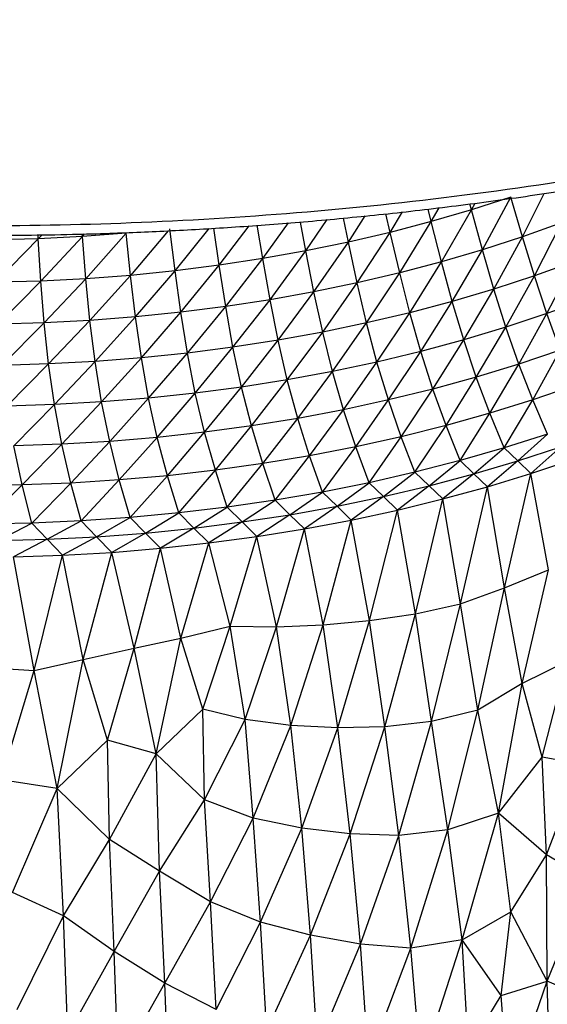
# Paper-space layout '_Isométrica' of a CAD drawing. Header units: millimetres. Extents: x -209 to 191, y -221 to 466.
# Tile 10 of 15: x -6 to 41, y -27 to 60. Entities that reach past the tile are written whole.
import ezdxf

# ---------------------------------------------------------------- set-up
doc = ezdxf.new("R2010")
doc.units = ezdxf.units.MM

psp = doc.layouts.new('_Isométrica')

# ---------------------------------------------------------------- linework, layer by layer
at = {"color": 7, "linetype": 'Continuous', "lineweight": 25}
for p, q in [((39.082, 40.893), (41.022, 44.755)), ((34.551, 43.291), (34.405, 43.827)), ((38.049, 44.423), (34.551, 43.291)), ((34.551, 43.291), (34.861, 43.888)), ((35.528, 39.734), (38.049, 44.423)), ((39.082, 40.893), (38.049, 44.423)), ((27.32, 41.281), (26.937, 42.938)), ((27.32, 41.281), (28.41, 43.105)), ((30.974, 42.241), (30.691, 43.364)), ((30.974, 42.241), (31.662, 43.474)), ((34.551, 43.291), (30.974, 42.241)), ((31.888, 38.661), (34.551, 43.291)), ((35.528, 39.734), (34.551, 43.291)), ((15.988, 38.947), (18.269, 42.127)), ((19.822, 39.631), (19.334, 42.208)), ((19.822, 39.631), (21.716, 42.427)), ((23.603, 40.409), (23.151, 42.562)), ((23.603, 40.409), (25.088, 42.744)), ((30.974, 42.241), (27.32, 41.281)), ((28.17, 37.679), (30.974, 42.241)), ((31.888, 38.661), (30.974, 42.241)), ((42.548, 42.121), (39.082, 40.893)), ((40.138, 37.428), (42.548, 42.121)), ((3.844, 41.202), (-0.059, 40.911)), ((0.255, 37.161), (3.844, 41.202)), ((4.234, 37.462), (3.844, 41.202)), ((7.582, 41.427), (4.234, 37.462)), ((8.188, 37.86), (7.719, 41.59)), ((8.188, 37.86), (11.21, 41.634)), ((12.106, 38.356), (11.622, 41.658)), ((12.106, 38.356), (14.771, 41.862)), ((15.988, 38.947), (15.49, 41.917)), ((27.32, 41.281), (23.603, 40.409)), ((24.389, 36.786), (27.32, 41.281)), ((28.17, 37.679), (27.32, 41.281)), ((-3.974, 40.713), (-7.906, 40.614)), ((-7.754, 36.854), (-3.974, 40.713)), ((-3.974, 40.713), (-3.993, 41.076)), ((-3.974, 40.713), (-3.638, 41.08)), ((-0.059, 40.911), (-3.974, 40.713)), ((-3.743, 36.958), (-3.974, 40.713)), ((-3.743, 36.958), (-0.059, 40.911)), ((-0.059, 40.911), (-0.076, 41.138)), ((-0.059, 40.911), (0.144, 41.144)), ((0.255, 37.161), (-0.059, 40.911)), ((23.603, 40.409), (19.822, 39.631)), ((20.54, 35.99), (23.603, 40.409)), ((24.389, 36.786), (23.603, 40.409)), ((39.082, 40.893), (35.528, 39.734)), ((36.53, 36.245), (39.082, 40.893)), ((40.138, 37.428), (39.082, 40.893)), ((19.822, 39.631), (15.988, 38.947)), ((16.637, 35.288), (19.822, 39.631)), ((20.54, 35.99), (19.822, 39.631)), ((35.528, 39.734), (31.888, 38.661)), ((32.836, 35.147), (35.528, 39.734)), ((36.53, 36.245), (35.528, 39.734)), ((15.988, 38.947), (12.106, 38.356)), ((12.689, 34.681), (15.988, 38.947)), ((16.637, 35.288), (15.988, 38.947)), ((31.888, 38.661), (28.17, 37.679)), ((29.064, 34.14), (31.888, 38.661)), ((32.836, 35.147), (31.888, 38.661)), ((43.65, 38.684), (40.138, 37.428)), ((41.245, 34.055), (43.65, 38.684)), ((8.188, 37.86), (4.234, 37.462)), ((4.673, 33.763), (8.188, 37.86)), ((12.106, 38.356), (8.188, 37.86)), ((8.696, 34.173), (8.188, 37.86)), ((8.696, 34.173), (12.106, 38.356)), ((12.689, 34.681), (12.106, 38.356)), ((28.17, 37.679), (24.389, 36.786)), ((25.222, 33.227), (28.17, 37.679)), ((29.064, 34.14), (28.17, 37.679)), ((-3.743, 36.958), (-7.754, 36.854)), ((-7.535, 33.131), (-3.743, 36.958)), ((0.255, 37.161), (-3.743, 36.958)), ((-3.45, 33.24), (-3.743, 36.958)), ((-3.45, 33.24), (0.255, 37.161)), ((4.234, 37.462), (0.255, 37.161)), ((0.619, 33.453), (0.255, 37.161)), ((0.619, 33.453), (4.234, 37.462)), ((4.673, 33.763), (4.234, 37.462)), ((40.138, 37.428), (36.53, 36.245)), ((37.594, 32.844), (40.138, 37.428)), ((41.245, 34.055), (40.138, 37.428)), ((20.54, 35.99), (16.637, 35.288)), ((17.351, 31.688), (20.54, 35.99)), ((24.389, 36.786), (20.54, 35.99)), ((21.314, 32.41), (20.54, 35.99)), ((21.314, 32.41), (24.389, 36.786)), ((25.222, 33.227), (24.389, 36.786)), ((36.53, 36.245), (32.836, 35.147)), ((33.854, 31.719), (36.53, 36.245)), ((37.594, 32.844), (36.53, 36.245)), ((16.637, 35.288), (12.689, 34.681)), ((13.337, 31.065), (16.637, 35.288)), ((17.351, 31.688), (16.637, 35.288)), ((32.836, 35.147), (29.064, 34.14)), ((30.033, 30.687), (32.836, 35.147)), ((33.854, 31.719), (32.836, 35.147)), ((44.792, 35.34), (41.245, 34.055)), ((8.696, 34.173), (4.673, 33.763)), ((5.193, 30.117), (8.696, 34.173)), ((12.689, 34.681), (8.696, 34.173)), ((9.283, 30.541), (8.696, 34.173)), ((9.283, 30.541), (12.689, 34.681)), ((13.337, 31.065), (12.689, 34.681)), ((0.619, 33.453), (-3.45, 33.24)), ((-3.065, 29.573), (0.619, 33.453)), ((4.673, 33.763), (0.619, 33.453)), ((1.076, 29.793), (0.619, 33.453)), ((1.076, 29.793), (4.673, 33.763)), ((5.193, 30.117), (4.673, 33.763)), ((29.064, 34.14), (25.222, 33.227)), ((26.141, 29.748), (29.064, 34.14)), ((30.033, 30.687), (29.064, 34.14)), ((41.245, 34.055), (37.594, 32.844)), ((38.747, 29.553), (41.245, 34.055)), ((42.435, 30.794), (41.245, 34.055)), ((-3.45, 33.24), (-7.535, 33.131)), ((-7.213, 29.451), (-3.45, 33.24)), ((-3.065, 29.573), (-3.45, 33.24)), ((25.222, 33.227), (21.314, 32.41)), ((22.181, 28.907), (25.222, 33.227)), ((26.141, 29.748), (25.222, 33.227)), ((37.594, 32.844), (33.854, 31.719)), ((34.967, 28.399), (37.594, 32.844)), ((38.747, 29.553), (37.594, 32.844)), ((17.351, 31.688), (13.337, 31.065)), ((14.093, 27.521), (17.351, 31.688)), ((21.314, 32.41), (17.351, 31.688)), ((18.163, 28.163), (17.351, 31.688)), ((18.163, 28.163), (21.314, 32.41)), ((22.181, 28.907), (21.314, 32.41)), ((33.854, 31.719), (30.033, 30.687)), ((31.107, 27.335), (33.854, 31.719)), ((34.967, 28.399), (33.854, 31.719)), ((13.337, 31.065), (9.283, 30.541)), ((9.978, 26.979), (13.337, 31.065)), ((14.093, 27.521), (13.337, 31.065)), ((30.033, 30.687), (26.141, 29.748)), ((27.168, 26.37), (30.033, 30.687)), ((31.107, 27.335), (30.033, 30.687)), ((42.435, 30.794), (38.747, 29.553)), ((39.995, 26.381), (42.435, 30.794)), ((1.076, 29.793), (-3.065, 29.573)), ((-2.549, 25.964), (1.076, 29.793)), ((5.193, 30.117), (1.076, 29.793)), ((1.651, 26.199), (1.076, 29.793)), ((1.651, 26.199), (5.193, 30.117)), ((9.283, 30.541), (5.193, 30.117)), ((5.83, 26.537), (5.193, 30.117)), ((5.83, 26.537), (9.283, 30.541)), ((9.978, 26.979), (9.283, 30.541)), ((-3.065, 29.573), (-7.213, 29.451)), ((-6.761, 25.831), (-3.065, 29.573)), ((-2.549, 25.964), (-3.065, 29.573)), ((26.141, 29.748), (22.181, 28.907)), ((23.162, 25.502), (26.141, 29.748)), ((27.168, 26.37), (26.141, 29.748)), ((38.747, 29.553), (34.967, 28.399)), ((36.185, 25.192), (38.747, 29.553)), ((39.995, 26.381), (38.747, 29.553)), ((18.163, 28.163), (14.093, 27.521)), ((14.974, 24.067), (18.163, 28.163)), ((22.181, 28.907), (18.163, 28.163)), ((19.096, 24.734), (18.163, 28.163)), ((19.096, 24.734), (22.181, 28.907)), ((23.162, 25.502), (22.181, 28.907)), ((34.967, 28.399), (31.107, 27.335)), ((32.284, 24.098), (34.967, 28.399)), ((36.185, 25.192), (34.967, 28.399)), ((14.093, 27.521), (9.978, 26.979)), ((10.808, 23.503), (14.093, 27.521)), ((14.974, 24.067), (14.093, 27.521)), ((31.107, 27.335), (27.168, 26.37)), ((28.307, 23.101), (31.107, 27.335)), ((32.284, 24.098), (31.107, 27.335)), ((43.712, 27.659), (39.995, 26.381)), ((5.83, 26.537), (1.651, 26.199)), ((2.373, 22.681), (5.83, 26.537)), ((9.978, 26.979), (5.83, 26.537)), ((6.604, 23.04), (5.83, 26.537)), ((6.604, 23.04), (9.978, 26.979)), ((10.808, 23.503), (9.978, 26.979)), ((27.168, 26.37), (23.162, 25.502)), ((24.259, 22.203), (27.168, 26.37)), ((28.307, 23.101), (27.168, 26.37)), ((39.995, 26.381), (36.185, 25.192)), ((37.466, 22.103), (39.995, 26.381)), ((41.305, 23.332), (39.995, 26.381)), ((-2.549, 25.964), (-6.761, 25.831)), ((-6.155, 22.28), (-2.549, 25.964)), ((1.651, 26.199), (-2.549, 25.964)), ((-1.885, 22.428), (-2.549, 25.964)), ((-1.885, 22.428), (1.651, 26.199)), ((2.373, 22.681), (1.651, 26.199)), ((23.162, 25.502), (19.096, 24.734)), ((20.151, 21.404), (23.162, 25.502)), ((24.259, 22.203), (23.162, 25.502)), ((19.096, 24.734), (14.974, 24.067)), ((15.985, 20.709), (19.096, 24.734)), ((20.151, 21.404), (19.096, 24.734)), ((36.185, 25.192), (32.284, 24.098)), ((33.535, 20.973), (36.185, 25.192)), ((37.466, 22.103), (36.185, 25.192)), ((14.974, 24.067), (10.808, 23.503)), ((11.772, 20.117), (14.974, 24.067)), ((15.985, 20.709), (14.974, 24.067)), ((32.284, 24.098), (28.307, 23.101)), ((29.524, 19.941), (32.284, 24.098)), ((33.535, 20.973), (32.284, 24.098)), ((6.604, 23.04), (2.373, 22.681)), ((3.231, 19.251), (6.604, 23.04)), ((10.808, 23.503), (6.604, 23.04)), ((7.519, 19.631), (6.604, 23.04)), ((7.519, 19.631), (10.808, 23.503)), ((11.772, 20.117), (10.808, 23.503)), ((28.307, 23.101), (24.259, 22.203)), ((25.443, 19.009), (28.307, 23.101)), ((29.524, 19.941), (28.307, 23.101)), ((41.305, 23.332), (37.466, 22.103)), ((38.666, 20.955), (41.305, 23.332)), ((-1.885, 22.428), (-6.155, 22.28)), ((-5.403, 18.807), (-6.155, 22.28)), ((-5.403, 18.807), (-1.885, 22.428)), ((2.373, 22.681), (-1.885, 22.428)), ((-1.077, 18.975), (-1.885, 22.428)), ((-1.077, 18.975), (2.373, 22.681)), ((3.231, 19.251), (2.373, 22.681)), ((24.259, 22.203), (20.151, 21.404)), ((21.296, 18.178), (24.259, 22.203)), ((25.443, 19.009), (24.259, 22.203)), ((37.466, 22.103), (33.535, 20.973)), ((34.762, 19.798), (37.466, 22.103)), ((38.666, 20.955), (37.466, 22.103)), ((38.666, 20.955), (42.481, 22.207)), ((42.481, 22.207), (39.835, 19.83)), ((20.151, 21.404), (15.985, 20.709)), ((17.088, 17.453), (20.151, 21.404)), ((21.296, 18.178), (20.151, 21.404)), ((39.835, 19.83), (43.622, 21.106)), ((15.985, 20.709), (11.772, 20.117)), ((12.831, 16.832), (15.985, 20.709)), ((17.088, 17.453), (15.985, 20.709)), ((33.535, 20.973), (29.524, 19.941)), ((30.778, 18.737), (33.535, 20.973)), ((34.762, 19.798), (33.535, 20.973)), ((34.762, 19.798), (38.666, 20.955)), ((38.666, 20.955), (35.961, 18.646)), ((38.666, 20.955), (39.835, 19.83)), ((7.519, 19.631), (3.231, 19.251)), ((4.199, 15.91), (7.519, 19.631)), ((11.772, 20.117), (7.519, 19.631)), ((8.531, 16.318), (7.519, 19.631)), ((8.531, 16.318), (11.772, 20.117)), ((12.831, 16.832), (11.772, 20.117)), ((29.524, 19.941), (25.443, 19.009)), ((26.715, 17.778), (29.524, 19.941)), ((30.778, 18.737), (29.524, 19.941)), ((30.778, 18.737), (34.762, 19.798)), ((34.762, 19.798), (31.999, 17.561)), ((34.762, 19.798), (35.961, 18.646)), ((35.961, 18.646), (39.835, 19.83)), ((37.494, 9.645), (39.835, 19.83)), ((41.401, 11.263), (39.835, 19.83)), ((-5.403, 18.807), (-9.738, 18.747)), ((-8.925, 15.338), (-5.403, 18.807)), ((-1.077, 18.975), (-5.403, 18.807)), ((-4.54, 15.421), (-5.403, 18.807)), ((-4.54, 15.421), (-1.077, 18.975)), ((3.231, 19.251), (-1.077, 18.975)), ((-0.161, 15.611), (-1.077, 18.975)), ((-0.161, 15.611), (3.231, 19.251)), ((4.199, 15.91), (3.231, 19.251)), ((25.443, 19.009), (21.296, 18.178)), ((22.588, 16.918), (25.443, 19.009)), ((26.715, 17.778), (25.443, 19.009)), ((26.715, 17.778), (30.778, 18.737)), ((30.778, 18.737), (27.963, 16.573)), ((30.778, 18.737), (31.999, 17.561)), ((31.999, 17.561), (35.961, 18.646)), ((33.566, 8.232), (35.961, 18.646)), ((37.494, 9.645), (35.961, 18.646)), ((21.296, 18.178), (17.088, 17.453)), ((18.396, 16.164), (21.296, 18.178)), ((22.588, 16.918), (21.296, 18.178)), ((22.588, 16.918), (26.715, 17.778)), ((26.715, 17.778), (23.858, 15.686)), ((26.715, 17.778), (27.963, 16.573)), ((27.963, 16.573), (31.999, 17.561)), ((29.557, 7.339), (31.999, 17.561)), ((33.566, 8.232), (31.999, 17.561)), ((12.831, 16.832), (8.531, 16.318)), ((9.87, 14.967), (12.831, 16.832)), ((17.088, 17.453), (12.831, 16.832)), ((14.158, 15.512), (12.831, 16.832)), ((14.158, 15.512), (17.088, 17.453)), ((18.396, 16.164), (17.088, 17.453)), ((18.396, 16.164), (22.588, 16.918)), ((22.588, 16.918), (19.689, 14.901)), ((22.588, 16.918), (23.858, 15.686)), ((4.199, 15.91), (-0.161, 15.611)), ((1.201, 14.195), (4.199, 15.91)), ((8.531, 16.318), (4.199, 15.91)), ((5.551, 14.526), (4.199, 15.91)), ((5.551, 14.526), (8.531, 16.318)), ((9.87, 14.967), (8.531, 16.318)), ((14.158, 15.512), (18.396, 16.164)), ((18.396, 16.164), (15.466, 14.22)), ((18.396, 16.164), (19.689, 14.901)), ((23.858, 15.686), (27.963, 16.573)), ((25.477, 6.735), (27.963, 16.573)), ((29.557, 7.339), (27.963, 16.573)), ((-4.54, 15.421), (-8.925, 15.338)), ((-7.555, 13.855), (-4.54, 15.421)), ((-0.161, 15.611), (-4.54, 15.421)), ((-3.172, 13.972), (-4.54, 15.421)), ((-3.172, 13.972), (-0.161, 15.611)), ((1.201, 14.195), (-0.161, 15.611)), ((5.551, 14.526), (9.87, 14.967)), ((9.87, 14.967), (6.888, 13.174)), ((9.87, 14.967), (14.158, 15.512)), ((9.87, 14.967), (11.195, 13.645)), ((14.158, 15.512), (11.195, 13.645)), ((14.158, 15.512), (15.466, 14.22)), ((15.466, 14.22), (19.689, 14.901)), ((17.222, 6.189), (19.689, 14.901)), ((19.689, 14.901), (23.858, 15.686)), ((21.353, 6.354), (19.689, 14.901)), ((21.353, 6.354), (23.858, 15.686)), ((25.477, 6.735), (23.858, 15.686)), ((-3.172, 13.972), (1.201, 14.195)), ((1.201, 14.195), (-1.811, 12.553)), ((1.201, 14.195), (5.551, 14.526)), ((1.201, 14.195), (2.551, 12.809)), ((5.551, 14.526), (2.551, 12.809)), ((5.551, 14.526), (6.888, 13.174)), ((11.195, 13.645), (15.466, 14.22)), ((13.083, 6.229), (15.466, 14.22)), ((17.222, 6.189), (15.466, 14.22)), ((-7.555, 13.855), (-3.172, 13.972)), ((-3.172, 13.972), (-6.189, 12.405)), ((-3.172, 13.972), (-1.811, 12.553)), ((2.551, 12.809), (6.888, 13.174)), ((4.554, 4.269), (6.888, 13.174)), ((6.888, 13.174), (11.195, 13.645)), ((8.712, 5.167), (6.888, 13.174)), ((8.712, 5.167), (11.195, 13.645)), ((13.083, 6.229), (11.195, 13.645)), ((-6.189, 12.405), (-1.811, 12.553)), ((-4.341, 2.296), (-6.189, 12.405)), ((-4.341, 2.296), (-1.811, 12.553)), ((-1.811, 12.553), (2.551, 12.809)), ((0.016, 3.274), (-1.811, 12.553)), ((0.016, 3.274), (2.551, 12.809)), ((4.554, 4.269), (2.551, 12.809)), ((37.494, 9.645), (41.401, 11.263)), ((39.041, 1.146), (41.401, 11.263)), ((33.566, 8.232), (37.494, 9.645)), ((35.1, -1.233), (37.494, 9.645)), ((39.041, 1.146), (37.494, 9.645)), ((29.557, 7.339), (33.566, 8.232)), ((30.994, -2.256), (33.566, 8.232)), ((35.1, -1.233), (33.566, 8.232)), ((25.477, 6.735), (29.557, 7.339)), ((26.839, -2.708), (29.557, 7.339)), ((30.994, -2.256), (29.557, 7.339)), ((8.712, 5.167), (13.083, 6.229)), ((10.668, -1.14), (13.083, 6.229)), ((13.083, 6.229), (17.222, 6.189)), ((14.424, -2.064), (13.083, 6.229)), ((14.424, -2.064), (17.222, 6.189)), ((17.222, 6.189), (21.353, 6.354)), ((18.496, -2.599), (17.222, 6.189)), ((18.496, -2.599), (21.353, 6.354)), ((21.353, 6.354), (25.477, 6.735)), ((22.663, -2.798), (21.353, 6.354)), ((22.663, -2.798), (25.477, 6.735)), ((26.839, -2.708), (25.477, 6.735)), ((4.554, 4.269), (8.712, 5.167)), ((6.504, -5.123), (8.712, 5.167)), ((10.668, -1.14), (8.712, 5.167)), ((0.016, 3.274), (4.554, 4.269)), ((2.191, -3.907), (4.554, 4.269)), ((6.504, -5.123), (4.554, 4.269)), ((-4.341, 2.296), (0.016, 3.274)), ((-2.299, -8.193), (0.016, 3.274)), ((2.191, -3.907), (0.016, 3.274)), ((43.017, 3.089), (39.041, 1.146)), ((40.832, -5.42), (43.017, 3.089)), ((-8.851, 2.588), (-4.341, 2.296)), ((-7.289, -7.423), (-4.341, 2.296)), ((-2.299, -8.193), (-4.341, 2.296)), ((39.041, 1.146), (35.1, -1.233)), ((36.957, -10.391), (39.041, 1.146)), ((40.832, -5.42), (39.041, 1.146)), ((6.504, -5.123), (10.668, -1.14)), ((14.424, -2.064), (10.668, -1.14)), ((10.802, -9.217), (10.668, -1.14)), ((35.1, -1.233), (30.994, -2.256)), ((32.441, -11.896), (35.1, -1.233)), ((36.957, -10.391), (35.1, -1.233)), ((10.802, -9.217), (14.424, -2.064)), ((18.496, -2.599), (14.424, -2.064)), ((15.135, -10.851), (14.424, -2.064)), ((15.135, -10.851), (18.496, -2.599)), ((22.663, -2.798), (18.496, -2.599)), ((19.45, -11.748), (18.496, -2.599)), ((30.994, -2.256), (26.839, -2.708)), ((28.081, -12.388), (30.994, -2.256)), ((32.441, -11.896), (30.994, -2.256)), ((19.45, -11.748), (22.663, -2.798)), ((26.839, -2.708), (22.663, -2.798)), ((23.76, -12.249), (22.663, -2.798)), ((23.76, -12.249), (26.839, -2.708)), ((28.081, -12.388), (26.839, -2.708)), ((-2.299, -8.193), (2.191, -3.907)), ((6.504, -5.123), (2.191, -3.907)), ((2.355, -12.729), (2.191, -3.907)), ((2.355, -12.729), (6.504, -5.123)), ((10.802, -9.217), (6.504, -5.123)), ((6.801, -15.565), (6.504, -5.123)), ((36.957, -10.391), (40.832, -5.42)), ((44.282, -6.036), (40.832, -5.42)), ((41.206, -14.121), (40.832, -5.42)), ((41.206, -14.121), (44.282, -6.036)), ((-2.299, -8.193), (-7.289, -7.423)), ((-6.261, -17.454), (-2.299, -8.193)), ((2.355, -12.729), (-2.299, -8.193)), ((-1.742, -19.549), (-2.299, -8.193)), ((6.801, -15.565), (10.802, -9.217)), ((15.135, -10.851), (10.802, -9.217)), ((11.341, -18.299), (10.802, -9.217)), ((36.957, -10.391), (32.441, -11.896)), ((33.716, -21.683), (36.957, -10.391)), ((41.206, -14.121), (36.957, -10.391)), ((38.061, -19.169), (36.957, -10.391)), ((11.341, -18.299), (15.135, -10.851)), ((19.45, -11.748), (15.135, -10.851)), ((15.797, -20.088), (15.135, -10.851)), ((15.797, -20.088), (19.45, -11.748)), ((23.76, -12.249), (19.45, -11.748)), ((20.234, -21.266), (19.45, -11.748)), ((20.234, -21.266), (23.76, -12.249)), ((28.081, -12.388), (23.76, -12.249)), ((24.677, -22.071), (23.76, -12.249)), ((32.441, -11.896), (28.081, -12.388)), ((29.159, -22.428), (32.441, -11.896)), ((33.716, -21.683), (32.441, -11.896)), ((-1.742, -19.549), (2.355, -12.729)), ((6.801, -15.565), (2.355, -12.729)), ((2.773, -22.715), (2.355, -12.729)), ((24.677, -22.071), (28.081, -12.388)), ((29.159, -22.428), (28.081, -12.388)), ((38.061, -19.169), (41.206, -14.121)), ((44.947, -16.269), (41.206, -14.121)), ((41.273, -25.364), (41.206, -14.121)), ((2.773, -22.715), (6.801, -15.565)), ((11.341, -18.299), (6.801, -15.565)), ((7.268, -25.517), (6.801, -15.565)), ((41.273, -25.364), (44.947, -16.269)), ((-1.742, -19.549), (-6.261, -17.454)), ((7.268, -25.517), (11.341, -18.299)), ((15.797, -20.088), (11.341, -18.299)), ((11.839, -27.879), (11.341, -18.299)), ((33.716, -21.683), (38.061, -19.169)), ((37.175, -26.63), (38.061, -19.169)), ((41.273, -25.364), (38.061, -19.169)), ((-5.854, -27.862), (-1.742, -19.549)), ((2.773, -22.715), (-1.742, -19.549)), ((-1.363, -30.086), (-1.742, -19.549)), ((11.839, -27.879), (15.797, -20.088)), ((20.234, -21.266), (15.797, -20.088)), ((16.336, -29.769), (15.797, -20.088)), ((16.336, -29.769), (20.234, -21.266)), ((24.677, -22.071), (20.234, -21.266)), ((20.836, -31.187), (20.234, -21.266)), ((33.716, -21.683), (29.159, -22.428)), ((30.062, -33.065), (33.716, -21.683)), ((34.282, -31.402), (33.716, -21.683)), ((37.175, -26.63), (33.716, -21.683)), ((-1.363, -30.086), (2.773, -22.715)), ((7.268, -25.517), (2.773, -22.715)), ((3.138, -32.822), (2.773, -22.715)), ((20.836, -31.187), (24.677, -22.071)), ((29.159, -22.428), (24.677, -22.071)), ((25.384, -32.374), (24.677, -22.071)), ((25.384, -32.374), (29.159, -22.428)), ((30.062, -33.065), (29.159, -22.428)), ((37.175, -26.63), (41.273, -25.364)), ((37.868, -35.287), (41.273, -25.364)), ((45.325, -27.055), (41.273, -25.364)), ((41.66, -37.031), (41.273, -25.364)), ((3.138, -32.822), (7.268, -25.517)), ((11.839, -27.879), (7.268, -25.517)), ((7.656, -35.513), (7.268, -25.517)), ((34.282, -31.402), (37.175, -26.63)), ((37.868, -35.287), (37.175, -26.63))]:
    psp.add_line(p, q, dxfattribs=at)
for points, knots in [([(189.043, 142.842), (188.936, 142.223), (188.329, 138.697), (186.096, 132.28), (182.233, 123.606), (177.006, 114.976), (170.524, 106.472), (162.76, 98.188), (153.757, 90.219), (143.574, 82.654), (132.3, 75.58), (120.045, 69.071), (106.941, 63.193), (93.136, 57.995), (78.787, 53.514), (64.056, 49.769), (49.105, 46.764), (34.087, 44.489), (19.149, 42.921), (4.421, 42.026), (-9.983, 41.761), (-23.964, 42.077), (-37.444, 42.921), (-50.36, 44.237), (-62.666, 45.969), (-74.332, 48.061), (-85.341, 50.462), (-95.686, 53.121), (-105.978, 56.172), (-116.112, 59.623), (-125.988, 63.47), (-134.997, 67.446), (-143.223, 71.48), (-148.254, 74.3), (-150.707, 75.674)], [0, 0, 0, 0, 0.0072474, 0.0412815, 0.0760855, 0.1115776, 0.1476643, 0.1842411, 0.2211943, 0.2584028, 0.2957404, 0.3330779, 0.3702864, 0.4072397, 0.4438165, 0.4799031, 0.5153952, 0.5501992, 0.5842333, 0.6174282, 0.6497272, 0.6810856, 0.7114708, 0.7408609, 0.7692438, 0.7966167, 0.822984, 0.8483572, 0.872753, 0.9007668, 0.9274477, 0.9528449, 0.9770107, 1, 1, 1, 1]), ([(-9.285, 41.012), (-6.499, 41.03), (-2.609, 41.056), (3.111, 41.226), (7.943, 41.427), (13.693, 41.763), (19.71, 42.218), (25.987, 42.809), (32.43, 43.54), (38.983, 44.417), (45.602, 45.44), (52.251, 46.612), (58.901, 47.934), (65.528, 49.404), (72.109, 51.023), (78.627, 52.789), (85.064, 54.7), (91.405, 56.754), (97.637, 58.949), (103.745, 61.281), (109.718, 63.749), (115.544, 66.349), (121.213, 69.078), (126.716, 71.931), (132.041, 74.906), (137.181, 77.998), (142.127, 81.203), (146.871, 84.517), (151.406, 87.936), (155.725, 91.455), (159.82, 95.071), (163.685, 98.779), (167.315, 102.573), (170.704, 106.451), (173.846, 110.406), (176.736, 114.436), (179.369, 118.535), (181.741, 122.698), (183.846, 126.922), (185.684, 131.201), (187.234, 135.532), (188.376, 139.32), (188.881, 141.673), (189.071, 142.556)], [0, 0, 0, 0, 0.028997, 0.040494, 0.059609, 0.079418, 0.100639, 0.122768, 0.145598, 0.168968, 0.192762, 0.216893, 0.241296, 0.265922, 0.290733, 0.315696, 0.340787, 0.365986, 0.391277, 0.416645, 0.44208, 0.467573, 0.493114, 0.518699, 0.54432, 0.569975, 0.59566, 0.621371, 0.647106, 0.672864, 0.698645, 0.724448, 0.750274, 0.776124, 0.802, 0.827906, 0.853844, 0.879821, 0.905841, 0.931914, 0.958047, 0.984251, 1, 1, 1, 1])]:
    psp.add_open_spline(points, degree=3, knots=knots, dxfattribs=at)

doc.saveas('drawing.dxf')
